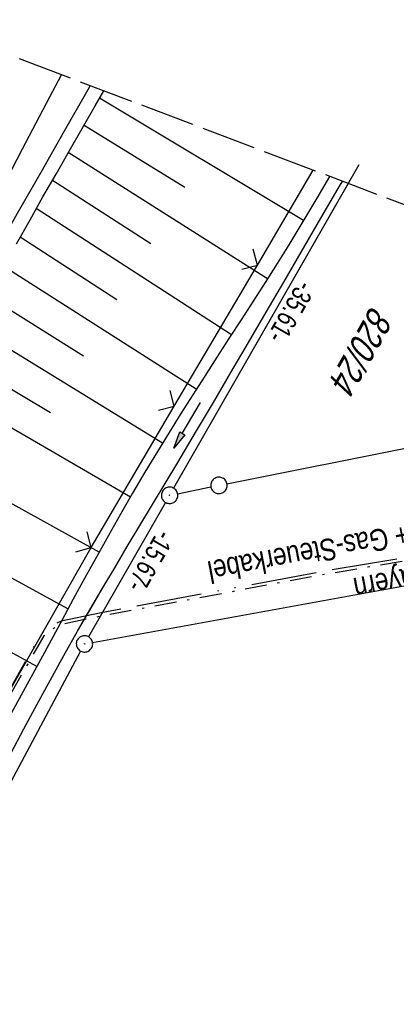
# Model space of a CAD drawing. Extents: x 508892 to 509489, y 458506 to 459473.
# Tile 61 of 63: x 509349 to 509384, y 459337 to 459427. Entities that reach past the tile are written whole.
import ezdxf

# ---------------------------------------------------------------- set-up
doc = ezdxf.new("R2010")
doc.units = 0
doc.header["$LTSCALE"] = 10
doc.header["$MEASUREMENT"] = 0
for name, pattern in [('ACAD_ISO13W100', [36, 12, -3, 12, -3, 0, -3, 0, -3]), ('AUSGEZOGEN', [0]), ('LT00', [0]), ('LT08', [0.42, 0.2, -0.1, 0.02, -0.1]), ('LT14', [0.6, 0.5, -0.1])]:
    doc.linetypes.add(name, pattern=pattern)
doc.layers.get('0').update_dxf_attribs({"linetype": 'LT00'})
for name, color, linetype in [('--EK_FBR', 1, 'LT00'), ('--EL_DFK_AB_L', 21, 'LT00'), ('--EL_DFK_AB_P', 7, 'LT00'), ('ABSTAND', 8, 'LT00'), ('DFK_AB_L', 21, 'LT00'), ('DFK_AB_P', 7, 'LT00'), ('DFK_FLUR_NR', 250, 'LT00'), ('DFK_GZPKT', 250, 'LT00'), ('DFK_KATASTER', 250, 'LT00'), ('GASLTG', 250, 'ACAD_ISO13W100'), ('GASLTG_TEXT', 250, 'Continuous'), ('PFEIL', 140, 'AUSGEZOGEN'), ('V110_AFBR_BAB', 250, 'LT00'), ('V110_BOESCH', 250, 'LT00'), ('V110_BOSCHUNG', 250, 'LT00'), ('V110_GRABEN', 250, 'LT00'), ('V110_LD_MARK', 250, 'LT00'), ('V110_ZAUN', 40, 'LT00'), ('V111_AFBR_BAB', 250, 'LT00'), ('V111_BOESCH', 250, 'LT00'), ('V111_BOSCHUNG', 250, 'LT00'), ('V111_GRABEN', 250, 'LT00'), ('V111_LD_MARK', 250, 'LT00'), ('V111_ZAUN', 40, 'LT00')]:
    doc.layers.add(name, color=color, linetype=linetype)
doc.layers.add('-BLATT_111-RAND', color=7, linetype='LT14', plot=False)
doc.styles.get("Standard").update_dxf_attribs({"font": 'ARIAL.TTF'})
doc.styles.add('Versorgungsltg', font='ARIAL.TTF', dxfattribs={"width": 0.8, "height": 2})

# ---------------------------------------------------------------- blocks, each defined once
blk = doc.blocks.new('SYMB7010')
at = {"color": 0, "linetype": 'ByBlock'}
for points in [[(-0.031408, 0.499213), (-0.093728, 0.49134), (-0.15457, 0.475719), (-0.212975, 0.452595), (-0.268021, 0.422333), (-0.31884, 0.385411), (-0.36463, 0.342411), (-0.40467, 0.29401), (-0.438329, 0.240973), (-0.465074, 0.184136), (-0.484486, 0.124395), (-0.496256, 0.062692), (-0.5002, 0)], [(-0.5002, 0), (-0.496256, -0.062692), (-0.484486, -0.124395), (-0.465075, -0.184136), (-0.438329, -0.240973), (-0.404671, -0.29401), (-0.36463, -0.342411), (-0.31884, -0.385411), (-0.268021, -0.422333), (-0.212975, -0.452595), (-0.154571, -0.475719), (-0.093728, -0.49134), (-0.031408, -0.499213), (0.031408, -0.499213)], [(0.5002, 0), (0.496256, 0.062692), (0.484485, 0.124395), (0.465074, 0.184136), (0.438329, 0.240973), (0.40467, 0.29401), (0.36463, 0.342411), (0.31884, 0.385411), (0.268021, 0.422333), (0.212975, 0.452595), (0.15457, 0.475719), (0.093728, 0.49134), (0.031408, 0.499213), (-0.031408, 0.499213)], [(0.031408, -0.499213), (0.093728, -0.491341), (0.15457, -0.475719), (0.212975, -0.452595), (0.268021, -0.422333), (0.31884, -0.385411), (0.36463, -0.342411), (0.404671, -0.294011), (0.438329, -0.240974), (0.465075, -0.184136), (0.484486, -0.124395), (0.496256, -0.062692), (0.500201, 0)]]:
    blk.add_lwpolyline(points, dxfattribs=at)
blk = doc.blocks.new('SYMB0003')
at = {"color": 0, "linetype": 'ByBlock'}
for p, q in [((-0.015712, 0), (0.010166, 0.012015)), ((0, -0.021257), (-0.015712, 0)), ((0.010166, 0.012015), (0, -0.021257))]:
    blk.add_line(p, q, dxfattribs=at)
for points in [[(-0.031395, 0.499013), (-0.093691, 0.491144), (-0.154509, 0.475528), (-0.21289, 0.452414), (-0.267913, 0.422164), (-0.318712, 0.385257), (-0.364484, 0.342274), (-0.404509, 0.293893), (-0.438154, 0.240877), (-0.464888, 0.184062), (-0.484292, 0.124345), (-0.496058, 0.062667), (-0.5, 0)], [(-0.5, 0), (-0.496058, -0.062667), (-0.484292, -0.124345), (-0.464888, -0.184062), (-0.438154, -0.240877), (-0.404509, -0.293893), (-0.364485, -0.342274), (-0.318712, -0.385257), (-0.267914, -0.422164), (-0.21289, -0.452414), (-0.154509, -0.475529), (-0.093691, -0.491144), (-0.031395, -0.499014), (0.031395, -0.499014)], [(0.5, 0), (0.496057, 0.062667), (0.484292, 0.124345), (0.464888, 0.184062), (0.438153, 0.240877), (0.404509, 0.293893), (0.364484, 0.342274), (0.318712, 0.385257), (0.267913, 0.422164), (0.21289, 0.452414), (0.154509, 0.475528), (0.093691, 0.491144), (0.031395, 0.499013), (-0.031395, 0.499013)], [(0.031395, -0.499014), (0.093691, -0.491144), (0.154509, -0.475529), (0.21289, -0.452414), (0.267914, -0.422164), (0.318712, -0.385257), (0.364485, -0.342274), (0.404509, -0.293893), (0.438154, -0.240877), (0.464889, -0.184062), (0.484292, -0.124345), (0.496058, -0.062667), (0.5, 0)]]:
    blk.add_lwpolyline(points, dxfattribs=at)
blk = doc.blocks.new('Pfreil3')
at = {"layer": 'PFEIL'}
blk.add_hatch(color=256, dxfattribs=at).paths.add_polyline_path([(-1.549, 0.273), (-1.549, -0.273), (0, 0)])
for p, q in [((-1.549, 0), (-4.831, 0)), ((-1.549, -0.273), (-1.549, 0.273)), ((-1.549, 0.273), (0, 0)), ((0, 0), (-1.549, -0.273))]:
    blk.add_line(p, q, dxfattribs=at)
blk = doc.blocks.new('SYMB0024')
at = {"color": 0, "linetype": 'ByBlock'}
for p, q in [((-0.5, 0.5), (0, 0)), ((0, 0), (0.5, 0.5))]:
    blk.add_line(p, q, dxfattribs=at)

msp = doc.modelspace()

# ---------------------------------------------------------------- linework, layer by layer
at = {"layer": '--EK_FBR'}
for points in [[(509316.058, 459351.348), (509317.372, 459353.673), (509318.921, 459356.392), (509320.477, 459359.107), (509322.036, 459361.82), (509323.597, 459364.532), (509325.158, 459367.244), (509326.716, 459369.958), (509328.614, 459373.279), (509330.507, 459376.603), (509332.396, 459379.93), (509334.283, 459383.258), (509336.169, 459386.585), (509338.058, 459389.912), (509340.295, 459393.844), (509342.536, 459397.773), (509344.78, 459401.701), (509347.024, 459405.629), (509349.267, 459409.557), (509351.419, 459413.331), (509353.568, 459417.106), (509355.712, 459420.885), (509355.912, 459421.239)], [(509349.267, 459409.557), (509351.419, 459413.331), (509353.568, 459417.106), (509355.712, 459420.885), (509355.912, 459421.239)]]:
    msp.add_lwpolyline(points, dxfattribs=at)
at = {"layer": '--EL_DFK_AB_L'}
for p, q in [((509379.524, 459412.287), (509363.553, 459384.391)), ((509362.807, 459383.088), (509355.763, 459370.789)), ((509355.036, 459369.478), (509325.154, 459313.661))]:
    msp.add_line(p, q, dxfattribs=at)
at = {"layer": '-BLATT_111-RAND'}
msp.add_lwpolyline([(509220.385, 459472.618), (508892.483, 458607.687), (509160.845, 458505.949), (509488.747, 459370.88), (509220.385, 459472.618)], dxfattribs=at)
at = {"layer": 'DFK_AB_L'}
for p, q in [((509380.498, 459413.989), (509363.553, 459384.391)), ((509362.807, 459383.088), (509355.763, 459370.789)), ((509355.036, 459369.478), (509325.154, 459313.661))]:
    msp.add_line(p, q, dxfattribs=at)
at = {"layer": 'DFK_KATASTER'}
for p, q in [((509368.436, 459384.796), (509413.905, 459393.872)), ((509363.916, 459383.888), (509366.965, 459384.502)), ((509356.128, 459370.274), (509394.302, 459377.206)), ((509355.036, 459369.478), (509325.154, 459313.661))]:
    msp.add_line(p, q, dxfattribs=at)
at = {"layer": 'GASLTG', "ltscale": 0.05, "flags": 128}
msp.add_lwpolyline([(509437.09, 459390.463), (509428.45, 459387.855), (509407.165, 459382.361), (509385.478, 459378.15), (509377.068, 459376.743), (509356.916, 459372.989), (509353.245, 459372.221), (509352.305, 459371.751), (509351.451, 459371.069), (509350.597, 459369.662), (509337.3, 459345.937), (509319.185, 459311.226), (509306.805, 459286.734), (509301.126, 459273.234), (509300.224, 459271.073), (509293.853, 459273.895), (509280.489, 459280.535), (509249.961, 459295.186), (509245.344, 459297.51), (509243.397, 459298.512), (509241.45, 459300.044), (509239.269, 459302.195), (509237.971, 459303.345), (509229.173, 459307.882), (509218.548, 459313.074), (509214.584, 459315.102), (509212.746, 459316.233), (509210.385, 459317.364), (509208.734, 459317.553), (509208.216, 459317.082), (509207.46, 459316.092), (509204.678, 459308.643), (509193.64, 459308.371), (509186.173, 459304.473), (509186.814, 459303.043), (509187.589, 459288.693)], dxfattribs=at)
at = {"layer": 'GASLTG', "color": 80, "linetype": 'LT08', "flags": 128}
msp.add_lwpolyline([(509437.55, 459390.289), (509428.53, 459387.566), (509407.231, 459382.069), (509385.527, 459377.854), (509377.12, 459376.447), (509356.974, 459372.694), (509353.345, 459371.935), (509352.467, 459371.497), (509351.68, 459370.868), (509350.857, 459369.511), (509337.564, 459345.795), (509319.451, 459311.089), (509307.078, 459286.608), (509301.402, 459273.118), (509300.382, 459270.674), (509293.726, 459273.623), (509280.358, 459280.266), (509249.828, 459294.917), (509245.208, 459297.243), (509243.234, 459298.258), (509241.252, 459299.818), (509239.064, 459301.976), (509237.8, 459303.095), (509229.039, 459307.614), (509218.414, 459312.806), (509214.437, 459314.84), (509212.602, 459315.97), (509210.301, 459317.072), (509208.835, 459317.239), (509208.437, 459316.878), (509207.726, 459315.945), (509204.888, 459308.348), (509193.717, 459308.073), (509186.562, 459304.338), (509187.11, 459303.114), (509187.873, 459288.993), (509189.058, 459288.993)], dxfattribs=at)
at = {"layer": 'V110_AFBR_BAB'}
msp.add_lwpolyline([(509316.058, 459351.348), (509317.372, 459353.673), (509318.921, 459356.392), (509320.477, 459359.107), (509322.036, 459361.82), (509323.597, 459364.532), (509325.158, 459367.244), (509326.716, 459369.958), (509328.614, 459373.279), (509330.507, 459376.603), (509332.396, 459379.93), (509334.283, 459383.258), (509336.169, 459386.585), (509338.058, 459389.912), (509340.295, 459393.844), (509342.536, 459397.773), (509344.78, 459401.701), (509347.024, 459405.629), (509349.267, 459409.557), (509351.419, 459413.331), (509353.568, 459417.106), (509355.712, 459420.885), (509355.912, 459421.239)], dxfattribs=at)
at = {"layer": 'V110_BOESCH'}
msp.add_lwpolyline([(509349.162, 459406.765), (509350.401, 459408.97), (509351.588, 459411.062), (509352.782, 459413.149), (509353.98, 459415.235), (509355.179, 459417.32), (509356.378, 459419.406), (509357.156, 459420.767)], dxfattribs=at)
at = {"layer": 'V110_BOSCHUNG'}
for p, q in [((509375.439, 459408.887), (509356.77, 459420.091)), ((509364.575, 459411.908), (509355.344, 459417.605)), ((509372.147, 459403.566), (509353.907, 459415.108)), ((509361.469, 459406.772), (509352.452, 459412.574)), ((509368.842, 459398.429), (509350.977, 459409.987)), ((509358.356, 459401.64), (509349.494, 459407.357)), ((509365.623, 459393.447), (509348.003, 459404.685)), ((509355.283, 459396.484), (509346.508, 459401.985)), ((509362.532, 459388.527), (509345.007, 459399.261)), ((509352.272, 459391.294), (509343.5, 459396.525)), ((509359.59, 459383.579), (509341.99, 459393.793)), ((509356.727, 459378.522), (509338.969, 459388.391)), ((509353.877, 459373.335), (509335.951, 459383.111)), ((509351.015, 459368.077), (509332.938, 459377.904))]:
    msp.add_line(p, q, dxfattribs=at)
at = {"layer": 'V110_GRABEN'}
for points in [[(509377.826, 459412.931), (509376.664, 459410.944), (509375.392, 459408.808), (509374.099, 459406.684), (509373.023, 459404.953), (509371.933, 459403.229), (509370.834, 459401.511), (509369.729, 459399.798), (509368.62, 459398.086), (509367.51, 459396.375), (509366.403, 459394.662), (509365.302, 459392.946), (509364.209, 459391.224), (509363.129, 459389.496), (509362.062, 459387.758), (509360.919, 459385.851), (509359.794, 459383.933), (509358.686, 459382.005), (509357.591, 459380.069), (509356.507, 459378.126), (509355.433, 459376.179), (509354.364, 459374.228), (509353.299, 459372.274), (509351.533, 459369.03), (509349.768, 459365.785), (509348.003, 459362.541)], [(509348.653, 459360.111), (509349.848, 459362.363), (509351.054, 459364.609), (509352.273, 459366.847), (509353.508, 459369.077), (509354.761, 459371.296), (509355.88, 459373.241), (509357.012, 459375.18), (509358.155, 459377.112), (509359.305, 459379.04), (509360.461, 459380.965), (509361.619, 459382.889), (509362.777, 459384.812), (509363.931, 459386.738), (509365.564, 459389.48), (509367.188, 459392.228), (509368.804, 459394.979), (509370.415, 459397.734), (509372.022, 459400.491), (509373.627, 459403.249), (509375.234, 459406.007), (509377.037, 459409.098), (509378.842, 459412.188), (509379.013, 459412.481)]]:
    msp.add_lwpolyline(points, dxfattribs=at)
at = {"layer": 'V110_LD_MARK'}
msp.add_lwpolyline([(509347.237, 459410.725), (509349.726, 459415.472), (509352.222, 459420.216), (509353.287, 459422.234)], dxfattribs=at)
at = {"layer": 'V110_ZAUN'}
for p, q in [((509371.219, 459404.822), (509376.324, 459413.5)), ((509363.614, 459391.893), (509371.219, 459404.822)), ((509348.583, 459365.931), (509356.015, 459378.96))]:
    msp.add_line(p, q, dxfattribs=at)
msp.add_lwpolyline([(509356.015, 459378.96), (509356.314, 459379.483), (509363.614, 459391.893)], dxfattribs=at)
at = {"layer": 'V111_AFBR_BAB'}
msp.add_lwpolyline([(509349.267, 459409.557), (509351.419, 459413.331), (509353.568, 459417.106), (509355.712, 459420.885), (509355.912, 459421.239)], dxfattribs=at)
at = {"layer": 'V111_BOESCH'}
msp.add_lwpolyline([(509349.162, 459406.765), (509350.401, 459408.97), (509351.588, 459411.062), (509352.782, 459413.149), (509353.98, 459415.235), (509355.179, 459417.32), (509356.378, 459419.406), (509357.157, 459420.767)], dxfattribs=at)
at = {"layer": 'V111_BOSCHUNG'}
for p, q in [((509375.44, 459408.887), (509356.77, 459420.091)), ((509364.575, 459411.908), (509355.344, 459417.605)), ((509372.147, 459403.566), (509353.907, 459415.108)), ((509361.469, 459406.772), (509352.452, 459412.574)), ((509368.842, 459398.429), (509350.977, 459409.987)), ((509358.356, 459401.64), (509349.494, 459407.357)), ((509365.623, 459393.447), (509348.003, 459404.685)), ((509355.283, 459396.484), (509346.509, 459401.985)), ((509362.532, 459388.527), (509345.007, 459399.261)), ((509352.272, 459391.294), (509343.5, 459396.525)), ((509359.59, 459383.579), (509341.99, 459393.793)), ((509356.727, 459378.522), (509338.969, 459388.391)), ((509353.877, 459373.335), (509335.951, 459383.111)), ((509351.015, 459368.077), (509332.938, 459377.904))]:
    msp.add_line(p, q, dxfattribs=at)
at = {"layer": 'V111_GRABEN'}
for points in [[(509377.826, 459412.931), (509376.664, 459410.944), (509375.392, 459408.808), (509374.099, 459406.684), (509373.023, 459404.953), (509371.933, 459403.229), (509370.834, 459401.511), (509369.729, 459399.798), (509368.62, 459398.086), (509367.51, 459396.375), (509366.403, 459394.662), (509365.302, 459392.946), (509364.21, 459391.224), (509363.129, 459389.496), (509362.063, 459387.758), (509360.919, 459385.851), (509359.794, 459383.933), (509358.686, 459382.005), (509357.591, 459380.069), (509356.508, 459378.126), (509355.433, 459376.179), (509354.364, 459374.228), (509353.299, 459372.274), (509351.533, 459369.03), (509349.768, 459365.785), (509348.003, 459362.541)], [(509348.653, 459360.111), (509349.848, 459362.363), (509351.054, 459364.609), (509352.273, 459366.847), (509353.508, 459369.077), (509354.761, 459371.296), (509355.88, 459373.242), (509357.012, 459375.18), (509358.155, 459377.112), (509359.305, 459379.04), (509360.461, 459380.965), (509361.619, 459382.889), (509362.777, 459384.812), (509363.931, 459386.738), (509365.564, 459389.48), (509367.188, 459392.228), (509368.804, 459394.979), (509370.415, 459397.734), (509372.022, 459400.491), (509373.628, 459403.249), (509375.234, 459406.007), (509377.037, 459409.098), (509378.842, 459412.188), (509379.013, 459412.481)]]:
    msp.add_lwpolyline(points, dxfattribs=at)
at = {"layer": 'V111_LD_MARK'}
msp.add_lwpolyline([(509347.237, 459410.725), (509349.726, 459415.472), (509352.222, 459420.216), (509353.287, 459422.234)], dxfattribs=at)
at = {"layer": 'V111_ZAUN'}
for p, q in [((509371.219, 459404.822), (509376.324, 459413.5)), ((509363.614, 459391.893), (509371.219, 459404.822)), ((509348.583, 459365.931), (509356.015, 459378.96))]:
    msp.add_line(p, q, dxfattribs=at)
msp.add_lwpolyline([(509356.015, 459378.96), (509356.314, 459379.483), (509363.614, 459391.893)], dxfattribs=at)

# ---------------------------------------------------------------- block references
at = {"layer": '--EL_DFK_AB_P', "xscale": 1.500000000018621, "yscale": 1.5, "zscale": 1.5, "rotation": 264.7377099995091}
for p in [(509363.18, 459383.739), (509355.39, 459370.14)]:
    msp.add_blockref('SYMB0003', p, dxfattribs=at)
at = {"layer": 'DFK_AB_P', "xscale": 1.500000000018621, "yscale": 1.5, "zscale": 1.5, "rotation": 264.7377099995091}
for p in [(509363.18, 459383.739), (509355.39, 459370.14)]:
    msp.add_blockref('SYMB0003', p, dxfattribs=at)
at = {"layer": 'DFK_GZPKT', "xscale": 1.500000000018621, "yscale": 1.5, "zscale": 1.5, "rotation": 264.7377099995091}
msp.add_blockref('SYMB7010', (509367.7, 459384.649), dxfattribs=at)
at = {"layer": 'PFEIL', "rotation": 239.4811003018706}
msp.add_blockref('Pfreil3', (509363.556, 459388.071), dxfattribs=at)
at = {"layer": 'V110_ZAUN', "yscale": 2.099999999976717, "zscale": 2.1}
for p, xscale, rotation in [((509371.219, 459404.822), 2.099999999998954, 59.53631999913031), ((509363.614, 459391.893), 2.099999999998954, 59.53631999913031), ((509356.015, 459378.96), 2.099999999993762, 60.29876000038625)]:
    msp.add_blockref('SYMB0024', p, dxfattribs=dict(at, xscale=xscale, rotation=rotation))
at = {"layer": 'V111_ZAUN', "yscale": 2.099999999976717, "zscale": 2.1}
for p, xscale, rotation in [((509371.219, 459404.822), 2.10000000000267, 59.5364100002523), ((509363.614, 459391.893), 2.10000000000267, 59.5364100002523), ((509356.015, 459378.96), 2.099999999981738, 60.29819000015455)]:
    msp.add_blockref('SYMB0024', p, dxfattribs=dict(at, xscale=xscale, rotation=rotation))

# ---------------------------------------------------------------- texts
at = {"layer": 'ABSTAND', "width": 0.75}
for s, rotation, p in [(' -35.61-', -119.79221, (509375.297, 459403.969)), (' -15.67-', -119.80321, (509362.411, 459381.163))]:
    msp.add_text(s, height=1.8, rotation=rotation, dxfattribs=at).set_placement(p)
at = {"layer": 'DFK_FLUR_NR', "oblique": 13.754, "width": 0.75}
msp.add_text('820/24', height=2.5, rotation=240.5925, dxfattribs=at).set_placement((509381.681, 459401.201))
at = {"layer": 'GASLTG_TEXT', "insert": (509386.162, 459378.37), "char_height": 2, "attachment_point": 5, "rotation": 190.81986, "line_spacing_factor": 1.2, "style": 'Versorgungsltg'}
msp.add_mtext('E.ON Bayern\\PG DN 200 St PN 16 + Gas-Steuerkabel', dxfattribs=at)

doc.saveas('drawing.dxf')
